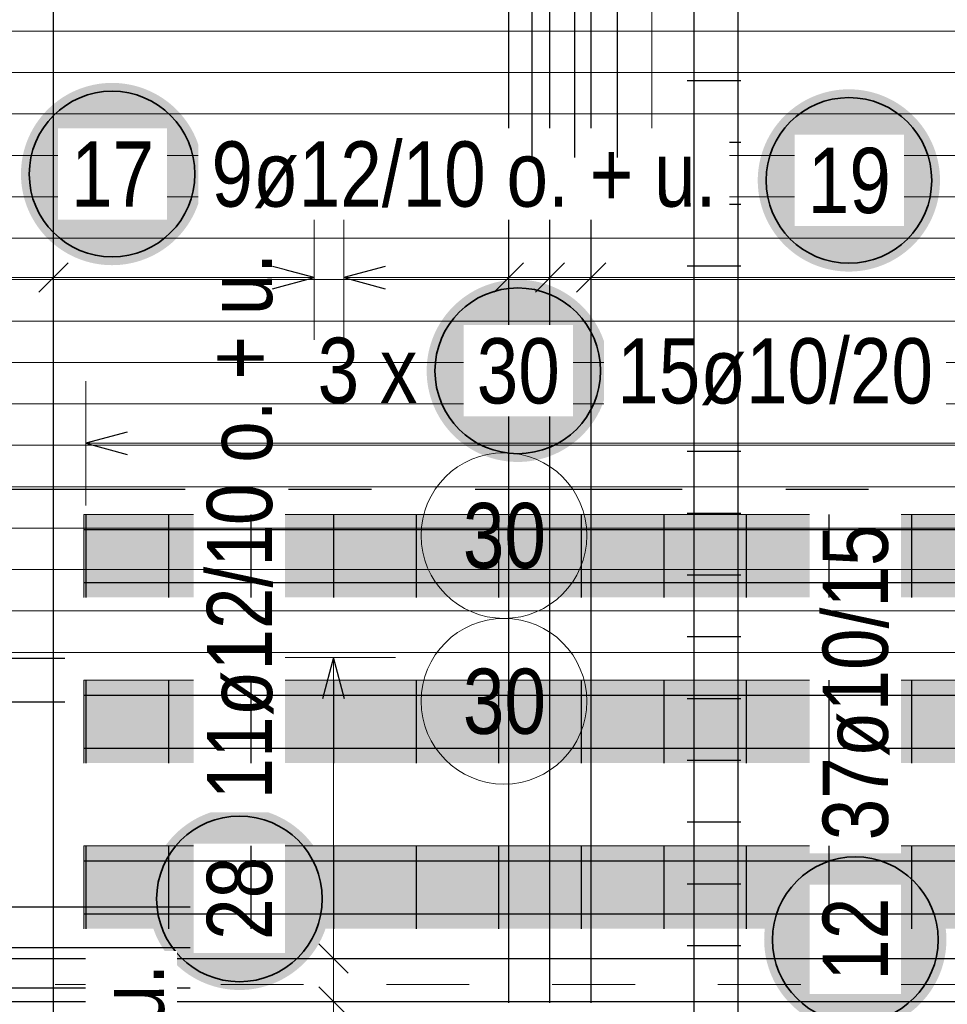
# Model space of a CAD drawing. Header units: millimetres. Extents: x -1.9 to 32.6, y 0 to 21.
# Tile 49 of 59: x 19.8 to 20.9, y 12.5 to 13.7. Entities that reach past the tile are written whole.
import ezdxf

# ---------------------------------------------------------------- set-up
doc = ezdxf.new("R2010")
doc.units = ezdxf.units.MM
doc.linetypes.add('DASHDOTX2', pattern=[2, 1, -0.5, 0, -0.5])
doc.linetypes.add('HIDDEN', pattern=[0.375, 0.25, -0.125])
doc.layers.add('Achsen', color=7, linetype='Continuous', lineweight=20)
doc.layers.add('nplo Bewehrung', color=7, linetype='Continuous', lineweight=20)
doc.styles.add('Arial Narrow', font='ARIALN.TTF')

msp = doc.modelspace()

# ---------------------------------------------------------------- hatches: boundary and pattern name
at = {"lineweight": 25, "true_color": 0xffffff}
for points in [[(20.89272, 13.517704), (20.892653, 13.521543), (20.892452, 13.525377), (20.892118, 13.529202), (20.89165, 13.533013), (20.891049, 13.536805), (20.890316, 13.540574), (20.889453, 13.544316), (20.888459, 13.548024), (20.887336, 13.551696), (20.886086, 13.555326), (20.88471, 13.558911), (20.88321, 13.562445), (20.881588, 13.565925), (20.879844, 13.569346), (20.877983, 13.572704), (20.876005, 13.575995), (20.873914, 13.579215), (20.871712, 13.58236), (20.869401, 13.585427), (20.866985, 13.588411), (20.864466, 13.591308), (20.861848, 13.594117), (20.859133, 13.596831), (20.856325, 13.59945), (20.853427, 13.601969), (20.850443, 13.604385), (20.847377, 13.606696), (20.844231, 13.608898), (20.841011, 13.610989), (20.83772, 13.612967), (20.834362, 13.614828), (20.830941, 13.616571), (20.827461, 13.618194), (20.823927, 13.619694), (20.820342, 13.62107), (20.816712, 13.62232), (20.81304, 13.623443), (20.809332, 13.624437), (20.80559, 13.6253), (20.801821, 13.626033), (20.798029, 13.626634), (20.794218, 13.627102), (20.790393, 13.627436), (20.786559, 13.627637), (20.78272, 13.627704), (20.778881, 13.627637), (20.775047, 13.627436), (20.771222, 13.627102), (20.767411, 13.626634), (20.763619, 13.626033), (20.75985, 13.6253), (20.756109, 13.624437), (20.7524, 13.623443), (20.748728, 13.62232), (20.745098, 13.62107), (20.741513, 13.619694), (20.737979, 13.618194), (20.734499, 13.616571), (20.731078, 13.614828), (20.72772, 13.612967), (20.724429, 13.610989), (20.721209, 13.608898), (20.718064, 13.606696), (20.714997, 13.604385), (20.712014, 13.601969), (20.709116, 13.59945), (20.706308, 13.596831), (20.703593, 13.594117), (20.700974, 13.591308), (20.698455, 13.588411), (20.696039, 13.585427), (20.693728, 13.58236), (20.691526, 13.579215), (20.689435, 13.575995), (20.687457, 13.572704), (20.685596, 13.569346), (20.683853, 13.565925), (20.68223, 13.562445), (20.68073, 13.558911), (20.679354, 13.555326), (20.678104, 13.551696), (20.676981, 13.548024), (20.675988, 13.544316), (20.675124, 13.540574), (20.674391, 13.536805), (20.673791, 13.533013), (20.673323, 13.529202), (20.672988, 13.525377), (20.672787, 13.521543), (20.67272, 13.517704), (20.672787, 13.513865), (20.672988, 13.510031), (20.673323, 13.506206), (20.673791, 13.502395), (20.674391, 13.498603), (20.675124, 13.494834), (20.675988, 13.491093), (20.676981, 13.487384), (20.678104, 13.483712), (20.679354, 13.480082), (20.68073, 13.476497), (20.68223, 13.472963), (20.683853, 13.469483), (20.685596, 13.466062), (20.687457, 13.462704), (20.689435, 13.459413), (20.691526, 13.456193), (20.693728, 13.453048), (20.696039, 13.449981), (20.698455, 13.446997), (20.700974, 13.4441), (20.703593, 13.441292), (20.706308, 13.438577), (20.709116, 13.435958), (20.712014, 13.433439), (20.714997, 13.431023), (20.718064, 13.428712), (20.721209, 13.42651), (20.724429, 13.424419), (20.72772, 13.422441), (20.731078, 13.42058), (20.734499, 13.418837), (20.737979, 13.417214), (20.741513, 13.415714), (20.745098, 13.414338), (20.748728, 13.413088), (20.7524, 13.411965), (20.756109, 13.410972), (20.75985, 13.410108), (20.763619, 13.409375), (20.767411, 13.408775), (20.771222, 13.408307), (20.775047, 13.407972), (20.778881, 13.407771), (20.78272, 13.407704), (20.786559, 13.407771), (20.790393, 13.407972), (20.794218, 13.408307), (20.798029, 13.408775), (20.801821, 13.409375), (20.80559, 13.410108), (20.809332, 13.410972), (20.81304, 13.411965), (20.816712, 13.413088), (20.820342, 13.414338), (20.823927, 13.415714), (20.827461, 13.417214), (20.830941, 13.418837), (20.834362, 13.42058), (20.83772, 13.422441), (20.841011, 13.424419), (20.844231, 13.42651), (20.847377, 13.428712), (20.850443, 13.431023), (20.853427, 13.433439), (20.856325, 13.435958), (20.859133, 13.438577), (20.861848, 13.441292), (20.864466, 13.4441), (20.866985, 13.446997), (20.869401, 13.449981), (20.871712, 13.453048), (20.873914, 13.456193), (20.876005, 13.459413), (20.877983, 13.462704), (20.879844, 13.466062), (20.881588, 13.469483), (20.88321, 13.472963), (20.88471, 13.476497), (20.886086, 13.480082), (20.887336, 13.483712), (20.888459, 13.487384), (20.889453, 13.491093), (20.890316, 13.494834), (20.891049, 13.498603), (20.89165, 13.502395), (20.892118, 13.506206), (20.892452, 13.510031)], [(20.493053, 13.287916), (20.492986, 13.291755), (20.492785, 13.295589), (20.492451, 13.299414), (20.491983, 13.303225), (20.491382, 13.307017), (20.490649, 13.310786), (20.489786, 13.314527), (20.488792, 13.318236), (20.487669, 13.321908), (20.486419, 13.325538), (20.485043, 13.329123), (20.483543, 13.332657), (20.481921, 13.336137), (20.480177, 13.339558), (20.478316, 13.342916), (20.476339, 13.346207), (20.474247, 13.349427), (20.472045, 13.352572), (20.469734, 13.355639), (20.467318, 13.358623), (20.464799, 13.36152), (20.462181, 13.364328), (20.459466, 13.367043), (20.456658, 13.369662), (20.45376, 13.372181), (20.450776, 13.374597), (20.44771, 13.376908), (20.444564, 13.37911), (20.441344, 13.381201), (20.438053, 13.383179), (20.434695, 13.38504), (20.431274, 13.386783), (20.427794, 13.388406), (20.42426, 13.389906), (20.420675, 13.391282), (20.417045, 13.392532), (20.413373, 13.393655), (20.409665, 13.394649), (20.405924, 13.395512), (20.402155, 13.396245), (20.398362, 13.396845), (20.394551, 13.397313), (20.390726, 13.397648), (20.386892, 13.397849), (20.383053, 13.397916), (20.379214, 13.397849), (20.37538, 13.397648), (20.371555, 13.397313), (20.367744, 13.396845), (20.363952, 13.396245), (20.360183, 13.395512), (20.356442, 13.394649), (20.352733, 13.393655), (20.349061, 13.392532), (20.345431, 13.391282), (20.341847, 13.389906), (20.338312, 13.388406), (20.334832, 13.386783), (20.331411, 13.38504), (20.328053, 13.383179), (20.324762, 13.381201), (20.321542, 13.37911), (20.318397, 13.376908), (20.31533, 13.374597), (20.312347, 13.372181), (20.309449, 13.369662), (20.306641, 13.367043), (20.303926, 13.364328), (20.301307, 13.36152), (20.298788, 13.358623), (20.296372, 13.355639), (20.294061, 13.352572), (20.291859, 13.349427), (20.289768, 13.346207), (20.28779, 13.342916), (20.285929, 13.339558), (20.284186, 13.336137), (20.282563, 13.332657), (20.281063, 13.329123), (20.279687, 13.325538), (20.278437, 13.321908), (20.277314, 13.318236), (20.276321, 13.314527), (20.275457, 13.310786), (20.274724, 13.307017), (20.274124, 13.303225), (20.273656, 13.299414), (20.273321, 13.295589), (20.27312, 13.291755), (20.273053, 13.287916), (20.27312, 13.284077), (20.273321, 13.280243), (20.273656, 13.276418), (20.274124, 13.272607), (20.274724, 13.268815), (20.275457, 13.265046), (20.276321, 13.261305), (20.277314, 13.257596), (20.278437, 13.253924), (20.279687, 13.250294), (20.281063, 13.246709), (20.282563, 13.243175), (20.284186, 13.239695), (20.285929, 13.236274), (20.28779, 13.232916), (20.289768, 13.229625), (20.291859, 13.226405), (20.294061, 13.22326), (20.296372, 13.220193), (20.298788, 13.217209), (20.301307, 13.214312), (20.303926, 13.211504), (20.306641, 13.208789), (20.309449, 13.20617), (20.312347, 13.203651), (20.31533, 13.201235), (20.318397, 13.198924), (20.321542, 13.196722), (20.324762, 13.194631), (20.328053, 13.192653), (20.331411, 13.190792), (20.334832, 13.189049), (20.338312, 13.187426), (20.341847, 13.185926), (20.345431, 13.18455), (20.349061, 13.1833), (20.352733, 13.182177), (20.356442, 13.181183), (20.360183, 13.18032), (20.363952, 13.179587), (20.367744, 13.178987), (20.371555, 13.178519), (20.37538, 13.178184), (20.379214, 13.177983), (20.383053, 13.177916), (20.386892, 13.177983), (20.390726, 13.178184), (20.394551, 13.178519), (20.398362, 13.178987), (20.402155, 13.179587), (20.405924, 13.18032), (20.409665, 13.181183), (20.413373, 13.182177), (20.417045, 13.1833), (20.420675, 13.18455), (20.42426, 13.185926), (20.427794, 13.187426), (20.431274, 13.189049), (20.434695, 13.190792), (20.438053, 13.192653), (20.441344, 13.194631), (20.444564, 13.196722), (20.44771, 13.198924), (20.450776, 13.201235), (20.45376, 13.203651), (20.456658, 13.20617), (20.459466, 13.208789), (20.462181, 13.211504), (20.464799, 13.214312), (20.467318, 13.217209), (20.469734, 13.220193), (20.472045, 13.22326), (20.474247, 13.226405), (20.476339, 13.229625), (20.478316, 13.232916), (20.480177, 13.236274), (20.481921, 13.239695), (20.483543, 13.243175), (20.485043, 13.246709), (20.486419, 13.250294), (20.487669, 13.253924), (20.488792, 13.257596), (20.489786, 13.261305), (20.490649, 13.265046), (20.491382, 13.268815), (20.491983, 13.272607), (20.492451, 13.276418), (20.492785, 13.280243)], [(20.157052, 12.650598), (20.156985, 12.654437), (20.156784, 12.658271), (20.156449, 12.662096), (20.155981, 12.665907), (20.155381, 12.669699), (20.154648, 12.673468), (20.153784, 12.677209), (20.152791, 12.680918), (20.151668, 12.68459), (20.150418, 12.68822), (20.149042, 12.691804), (20.147542, 12.695339), (20.145919, 12.698819), (20.144176, 12.70224), (20.142315, 12.705598), (20.140337, 12.708889), (20.138246, 12.712109), (20.136044, 12.715254), (20.133733, 12.71832), (20.131317, 12.721304), (20.128798, 12.724202), (20.126179, 12.72701), (20.123464, 12.729725), (20.120656, 12.732344), (20.117758, 12.734863), (20.114774, 12.737279), (20.111708, 12.73959), (20.108563, 12.741792), (20.105343, 12.743883), (20.102052, 12.745861), (20.098694, 12.747722), (20.095273, 12.749465), (20.091793, 12.751088), (20.088258, 12.752588), (20.084674, 12.753964), (20.081044, 12.755214), (20.077372, 12.756336), (20.073663, 12.75733), (20.069922, 12.758194), (20.066153, 12.758927), (20.062361, 12.759527), (20.05855, 12.759995), (20.054725, 12.76033), (20.050891, 12.760531), (20.047052, 12.760598), (20.043213, 12.760531), (20.039379, 12.76033), (20.035554, 12.759995), (20.031743, 12.759527), (20.02795, 12.758927), (20.024181, 12.758194), (20.02044, 12.75733), (20.016732, 12.756336), (20.01306, 12.755214), (20.00943, 12.753964), (20.005845, 12.752588), (20.002311, 12.751088), (19.998831, 12.749465), (19.99541, 12.747722), (19.992052, 12.745861), (19.988761, 12.743883), (19.985541, 12.741792), (19.982395, 12.73959), (19.979329, 12.737279), (19.976345, 12.734863), (19.973447, 12.732344), (19.970639, 12.729725), (19.967924, 12.72701), (19.965306, 12.724202), (19.962787, 12.721304), (19.960371, 12.71832), (19.95806, 12.715254), (19.955858, 12.712109), (19.953766, 12.708889), (19.951789, 12.705598), (19.949927, 12.70224), (19.948184, 12.698819), (19.946562, 12.695339), (19.945062, 12.691804), (19.943686, 12.68822), (19.942436, 12.68459), (19.941313, 12.680918), (19.940319, 12.677209), (19.939455, 12.673468), (19.938723, 12.669699), (19.938122, 12.665907), (19.937654, 12.662096), (19.93732, 12.658271), (19.937119, 12.654437), (19.937052, 12.650598), (19.937119, 12.646759), (19.93732, 12.642925), (19.937654, 12.6391), (19.938122, 12.635289), (19.938723, 12.631496), (19.939455, 12.627727), (19.940319, 12.623986), (19.941313, 12.620278), (19.942436, 12.616606), (19.943686, 12.612975), (19.945062, 12.609391), (19.946562, 12.605857), (19.948184, 12.602377), (19.949927, 12.598956), (19.951789, 12.595598), (19.953766, 12.592307), (19.955858, 12.589086), (19.95806, 12.585941), (19.960371, 12.582875), (19.962787, 12.579891), (19.965306, 12.576993), (19.967924, 12.574185), (19.970639, 12.57147), (19.973447, 12.568852), (19.976345, 12.566333), (19.979329, 12.563917), (19.982395, 12.561606), (19.985541, 12.559404), (19.988761, 12.557312), (19.992052, 12.555335), (19.99541, 12.553473), (19.998831, 12.55173), (20.002311, 12.550108), (20.005845, 12.548607), (20.00943, 12.547232), (20.01306, 12.545981), (20.016732, 12.544859), (20.02044, 12.543865), (20.024181, 12.543001), (20.02795, 12.542269), (20.031743, 12.541668), (20.035554, 12.5412), (20.039379, 12.540866), (20.043213, 12.540665), (20.047052, 12.540598), (20.050891, 12.540665), (20.054725, 12.540866), (20.05855, 12.5412), (20.062361, 12.541668), (20.066153, 12.542269), (20.069922, 12.543001), (20.073663, 12.543865), (20.077372, 12.544859), (20.081044, 12.545981), (20.084674, 12.547232), (20.088258, 12.548607), (20.091793, 12.550108), (20.095273, 12.55173), (20.098694, 12.553473), (20.102052, 12.555335), (20.105343, 12.557312), (20.108563, 12.559404), (20.111708, 12.561606), (20.114774, 12.563917), (20.117758, 12.566333), (20.120656, 12.568852), (20.123464, 12.57147), (20.126179, 12.574185), (20.128798, 12.576993), (20.131317, 12.579891), (20.133733, 12.582875), (20.136044, 12.585941), (20.138246, 12.589086), (20.140337, 12.592307), (20.142315, 12.595598), (20.144176, 12.598956), (20.145919, 12.602377), (20.147542, 12.605857), (20.149042, 12.609391), (20.150418, 12.612975), (20.151668, 12.616606), (20.152791, 12.620278), (20.153784, 12.623986), (20.154648, 12.627727), (20.155381, 12.631496), (20.155981, 12.635289), (20.156449, 12.6391), (20.156784, 12.642925)]]:
    msp.add_hatch(color=7, dxfattribs=at).paths.add_polyline_path(points)
at = {"lineweight": 25, "true_color": 0x7dff7d}
for points in [[(21.259176, 13.114462), (21.259176, 13.014462), (19.859176, 13.014462), (19.859176, 13.114462)], [(21.259176, 12.914462), (21.259176, 12.814462), (19.859176, 12.814462), (19.859176, 12.914462)], [(21.259176, 12.714462), (21.259176, 12.614462), (19.859176, 12.614462), (19.859176, 12.714462)]]:
    msp.add_hatch(color=91, dxfattribs=at).paths.add_polyline_path(points)
at = {"layer": 'Achsen', "lineweight": 25, "true_color": 0xffffff}
msp.add_hatch(color=7, dxfattribs=at).paths.add_polyline_path([(20.900441, 12.601263), (20.900374, 12.605101), (20.900173, 12.608936), (20.899838, 12.612761), (20.89937, 12.616572), (20.89877, 12.620364), (20.898037, 12.624133), (20.897173, 12.627874), (20.896179, 12.631583), (20.895057, 12.635254), (20.893807, 12.638885), (20.892431, 12.642469), (20.890931, 12.646004), (20.889308, 12.649483), (20.887565, 12.652904), (20.885703, 12.656263), (20.883726, 12.659554), (20.881635, 12.662774), (20.879433, 12.665919), (20.877122, 12.668985), (20.874706, 12.671969), (20.872187, 12.674867), (20.869568, 12.677675), (20.866853, 12.68039), (20.864045, 12.683008), (20.861147, 12.685527), (20.858163, 12.687944), (20.855097, 12.690254), (20.851952, 12.692457), (20.848732, 12.694548), (20.845441, 12.696525), (20.842083, 12.698387), (20.838661, 12.70013), (20.835182, 12.701753), (20.831647, 12.703253), (20.828063, 12.704629), (20.824433, 12.705879), (20.820761, 12.707001), (20.817052, 12.707995), (20.813311, 12.708859), (20.809542, 12.709591), (20.80575, 12.710192), (20.801939, 12.71066), (20.798114, 12.710995), (20.79428, 12.711196), (20.790441, 12.711263), (20.786602, 12.711196), (20.782767, 12.710995), (20.778943, 12.71066), (20.775132, 12.710192), (20.771339, 12.709591), (20.76757, 12.708859), (20.763829, 12.707995), (20.760121, 12.707001), (20.756449, 12.705879), (20.752818, 12.704629), (20.749234, 12.703253), (20.7457, 12.701753), (20.74222, 12.70013), (20.738799, 12.698387), (20.735441, 12.696525), (20.73215, 12.694548), (20.728929, 12.692457), (20.725784, 12.690254), (20.722718, 12.687944), (20.719734, 12.685527), (20.716836, 12.683008), (20.714028, 12.68039), (20.711313, 12.677675), (20.708695, 12.674867), (20.706176, 12.671969), (20.703759, 12.668985), (20.701449, 12.665919), (20.699247, 12.662774), (20.697155, 12.659554), (20.695178, 12.656263), (20.693316, 12.652904), (20.691573, 12.649483), (20.689951, 12.646004), (20.68845, 12.642469), (20.687074, 12.638885), (20.685824, 12.635254), (20.684702, 12.631583), (20.683708, 12.627874), (20.682844, 12.624133), (20.682112, 12.620364), (20.681511, 12.616572), (20.681043, 12.612761), (20.680709, 12.608936), (20.680508, 12.605101), (20.680441, 12.601263), (20.680508, 12.597424), (20.680709, 12.593589), (20.681043, 12.589764), (20.681511, 12.585953), (20.682112, 12.582161), (20.682844, 12.578392), (20.683708, 12.574651), (20.684702, 12.570942), (20.685824, 12.567271), (20.687074, 12.56364), (20.68845, 12.560056), (20.689951, 12.556521), (20.691573, 12.553042), (20.693316, 12.549621), (20.695178, 12.546263), (20.697155, 12.542971), (20.699247, 12.539751), (20.701449, 12.536606), (20.703759, 12.53354), (20.706176, 12.530556), (20.708695, 12.527658), (20.711313, 12.52485), (20.714028, 12.522135), (20.716836, 12.519517), (20.719734, 12.516998), (20.722718, 12.514581), (20.725784, 12.512271), (20.728929, 12.510068), (20.73215, 12.507977), (20.735441, 12.506), (20.738799, 12.504138), (20.74222, 12.502395), (20.7457, 12.500773), (20.749234, 12.499272), (20.752818, 12.497896), (20.756449, 12.496646), (20.760121, 12.495524), (20.763829, 12.49453), (20.76757, 12.493666), (20.771339, 12.492934), (20.775132, 12.492333), (20.778943, 12.491865), (20.782767, 12.49153), (20.786602, 12.49133), (20.790441, 12.491263), (20.79428, 12.49133), (20.798114, 12.49153), (20.801939, 12.491865), (20.80575, 12.492333), (20.809542, 12.492934), (20.813311, 12.493666), (20.817052, 12.49453), (20.820761, 12.495524), (20.824433, 12.496646), (20.828063, 12.497896), (20.831647, 12.499272), (20.835182, 12.500773), (20.838661, 12.502395), (20.842083, 12.504138), (20.845441, 12.506), (20.848732, 12.507977), (20.851952, 12.510068), (20.855097, 12.512271), (20.858163, 12.514581), (20.861147, 12.516998), (20.864045, 12.519517), (20.866853, 12.522135), (20.869568, 12.52485), (20.872187, 12.527658), (20.874706, 12.530556), (20.877122, 12.53354), (20.879433, 12.536606), (20.881635, 12.539751), (20.883726, 12.542971), (20.885703, 12.546263), (20.887565, 12.549621), (20.889308, 12.553042), (20.890931, 12.556521), (20.892431, 12.560056), (20.893807, 12.56364), (20.895057, 12.567271), (20.896179, 12.570942), (20.897173, 12.574651), (20.898037, 12.578392), (20.89877, 12.582161), (20.89937, 12.585953), (20.899838, 12.589764), (20.900173, 12.593589)])

# ---------------------------------------------------------------- linework, layer by layer
at = {"color": 9, "linetype": 'Continuous', "lineweight": 0}
for p, q in [((20.544961, 14.295046), (20.544961, 13.545046)), ((21.259176, 13.114462), (19.859176, 13.114462)), ((19.859176, 13.114462), (19.859176, 13.014462)), ((21.259176, 12.914462), (19.859176, 12.914462)), ((19.859176, 12.914462), (19.859176, 12.814462)), ((21.259176, 12.714462), (19.859176, 12.714462)), ((19.859176, 12.714462), (19.859176, 12.614462))]:
    msp.add_line(p, q, dxfattribs=at)
at = {"color": 3, "linetype": 'Continuous', "lineweight": 25, "ltscale": 2}
for p, q in [((19.822736, 11.075044), (19.822736, 14.170042)), ((20.372126, 12.525045), (20.372126, 14.141358)), ((20.421895, 12.525045), (20.421895, 14.141358)), ((20.471664, 12.525045), (20.471664, 14.141358)), ((19.840413, 13.418101), (19.805058, 13.382746)), ((20.389803, 13.418101), (20.354448, 13.382746)), ((20.439573, 13.418101), (20.404217, 13.382746)), ((20.489342, 13.418101), (20.453986, 13.382746)), ((20.223049, 13.413821), (20.173049, 13.400424)), ((20.173049, 13.400424), (20.223049, 13.387026)), ((19.911676, 13.213821), (19.861676, 13.200424)), ((19.861676, 13.200424), (19.911676, 13.187026)), ((19.861676, 13.114462), (19.861676, 13.014462)), ((19.961319, 13.114462), (19.961319, 13.014462)), ((20.160605, 13.114462), (20.160605, 13.014462)), ((20.260247, 13.114462), (20.260247, 13.014462)), ((20.35989, 13.114462), (20.35989, 13.014462)), ((20.459533, 13.114462), (20.459533, 13.014462)), ((20.559176, 13.114462), (20.559176, 13.014462)), ((20.658819, 13.114462), (20.658819, 13.014462)), ((20.858104, 13.114462), (20.858104, 13.014462)), ((20.16052, 12.942045), (20.147122, 12.892045)), ((20.173917, 12.892045), (20.16052, 12.942045)), ((19.861676, 12.914462), (19.861676, 12.814462)), ((19.961319, 12.914462), (19.961319, 12.814462)), ((20.160605, 12.914462), (20.160605, 12.814462)), ((20.260247, 12.914462), (20.260247, 12.814462)), ((20.35989, 12.914462), (20.35989, 12.814462)), ((20.459533, 12.914462), (20.459533, 12.814462)), ((20.559176, 12.914462), (20.559176, 12.814462)), ((20.658819, 12.914462), (20.658819, 12.814462)), ((20.858104, 12.914462), (20.858104, 12.814462)), ((19.861676, 12.714462), (19.861676, 12.614462)), ((20.160605, 12.714462), (20.160605, 12.614462)), ((20.260247, 12.714462), (20.260247, 12.614462)), ((20.35989, 12.714462), (20.35989, 12.614462)), ((20.459533, 12.714462), (20.459533, 12.614462)), ((20.559176, 12.714462), (20.559176, 12.614462)), ((20.658819, 12.714462), (20.658819, 12.614462)), ((20.858104, 12.714462), (20.858104, 12.614462)), ((20.178197, 12.561068), (20.142842, 12.596423)), ((20.178197, 12.509168), (20.142842, 12.544523)), ((19.724961, 12.526846), (21.465049, 12.526846))]:
    msp.add_line(p, q, dxfattribs=at)
at = {"color": 5, "linetype": 'Continuous', "lineweight": 18, "ltscale": 2}
for p, q in [((19.822736, 13.475424), (19.822736, 13.325424)), ((20.137049, 13.325424), (20.137049, 13.475424)), ((20.173049, 13.475424), (20.173049, 13.325424)), ((20.372126, 13.475424), (20.372126, 13.325424)), ((20.421895, 13.475424), (20.421895, 13.325424)), ((20.471664, 13.475424), (20.471664, 13.325424)), ((20.173049, 13.400424), (21.467048, 13.400424)), ((19.861676, 13.275424), (19.861676, 13.125424)), ((20.23552, 12.942045), (20.08552, 12.942045)), ((20.16052, 12.942045), (20.16052, 12.423046)), ((20.23552, 12.578746), (20.08552, 12.578746)), ((20.23552, 12.526846), (20.08552, 12.526846))]:
    msp.add_line(p, q, dxfattribs=at)
at = {"color": 9, "linetype": 'HIDDEN', "lineweight": 0, "ltscale": 0.25}
msp.add_line((14.424525, 12.547357), (22.839617, 12.547357), dxfattribs=at)
at = {"color": 2, "linetype": 'Continuous', "lineweight": 35, "ltscale": 2}
for centre in [(19.893302, 13.525424), (20.78272, 13.517704), (20.383053, 13.287916), (20.047052, 12.650598)]:
    msp.add_circle(centre, 0.1, dxfattribs=at)
at = {"color": 9, "linetype": 'Continuous', "lineweight": 0, "ltscale": 2}
for centre in [(20.366371, 13.089093), (20.366371, 12.889093)]:
    msp.add_circle(centre, 0.1, dxfattribs=at)
at = {"layer": 'Achsen', "color": 3, "linetype": 'Continuous', "lineweight": 25, "ltscale": 2}
for p, q in [((20.587461, 13.638379), (20.652461, 13.638379)), ((20.587461, 13.563796), (20.652461, 13.563796)), ((20.587461, 13.489213), (20.652461, 13.489213)), ((20.587461, 13.414629), (20.652461, 13.414629)), ((20.587461, 13.340046), (20.652461, 13.340046)), ((20.587461, 13.265462), (20.652461, 13.265462)), ((20.587461, 13.190879), (20.652461, 13.190879)), ((20.587461, 13.116296), (20.652461, 13.116296)), ((20.587461, 13.041712), (20.652461, 13.041712)), ((20.587461, 12.967129), (20.652461, 12.967129)), ((16.836461, 12.941177), (19.836461, 12.941177)), ((16.836461, 12.88824), (19.836461, 12.88824)), ((20.587461, 12.892545), (20.652461, 12.892545)), ((20.587461, 12.817962), (20.652461, 12.817962)), ((20.587461, 12.743379), (20.652461, 12.743379)), ((20.587461, 12.668795), (20.652461, 12.668795)), ((19.637385, 12.641044), (19.987385, 12.641044)), ((19.637385, 12.592044), (19.987385, 12.592044)), ((20.587461, 12.594212), (20.652461, 12.594212)), ((19.637385, 12.543044), (19.987385, 12.543044))]:
    msp.add_line(p, q, dxfattribs=at)
at = {"layer": 'Achsen', "color": 3, "linetype": 'DASHDOTX2', "lineweight": 25, "ltscale": 0.25}
msp.add_line((14.331419, 13.145042), (25.285818, 13.145042), dxfattribs=at)
at = {"layer": 'Achsen', "color": 2, "linetype": 'Continuous', "lineweight": 35, "ltscale": 2}
msp.add_circle((20.790441, 12.601263), 0.1, dxfattribs=at)
at = {"layer": 'nplo Bewehrung', "color": 9, "linetype": 'Continuous', "lineweight": 0, "ltscale": 2}
for p, q in [((15.070661, 13.697918), (21.570049, 13.697918)), ((15.070661, 13.647926), (21.570049, 13.647926)), ((15.070661, 13.597934), (21.570049, 13.597934))]:
    msp.add_line(p, q, dxfattribs=at)

# ---------------------------------------------------------------- texts
at = {"color": 2, "lineweight": 35, "style": 'Arial Narrow'}
msp.add_text('3 x', height=0.07875, dxfattribs=at).set_placement((20.141417, 13.249164))
at = {"color": 9, "lineweight": 0, "char_height": 0.07875, "attachment_point": 1, "line_spacing_factor": 0.9, "style": 'Arial Narrow'}
for insert in [(20.316758, 13.128468), (20.316758, 12.928468)]:
    msp.add_mtext('30', dxfattribs=dict(at, insert=insert))

# ---------------------------------------------------------------- next in the draw order: texts
at = {"color": 2, "lineweight": 35, "char_height": 0.07875, "attachment_point": 1, "rotation": 90, "line_spacing_factor": 0.9, "style": 'Arial Narrow', "bg_fill": 3, "box_fill_scale": 1.2, "bg_fill_color": 256, "bg_fill_true_color": 13158600, "bg_fill_transparency": 0}
for s, insert in [('11ø12/10 o. + u.', (20.007677, 12.770598)), ('28', (20.007677, 12.600985))]:
    msp.add_mtext(s, dxfattribs=dict(at, insert=insert))
at = {"layer": 'Achsen', "color": 2, "lineweight": 35, "char_height": 0.07875, "attachment_point": 1, "rotation": 90, "line_spacing_factor": 0.9, "style": 'Arial Narrow', "bg_fill": 3, "box_fill_scale": 1.2, "bg_fill_color": 256, "bg_fill_true_color": 13158600, "bg_fill_transparency": 0}
for s, insert in [('37ø10/15', (20.751066, 12.721263)), ('12', (20.751066, 12.55165))]:
    msp.add_mtext(s, dxfattribs=dict(at, insert=insert))

# ---------------------------------------------------------------- next in the draw order: hatches: boundary and pattern name
at = {"lineweight": 25, "true_color": 0xffffff}
msp.add_hatch(color=7, dxfattribs=at).paths.add_polyline_path([(20.003302, 13.525424), (20.003235, 13.529262), (20.003035, 13.533097), (20.0027, 13.536922), (20.002232, 13.540733), (20.001631, 13.544525), (20.000899, 13.548294), (20.000035, 13.552035), (19.999041, 13.555744), (19.997919, 13.559415), (19.996669, 13.563046), (19.995293, 13.56663), (19.993792, 13.570165), (19.99217, 13.573644), (19.990427, 13.577065), (19.988565, 13.580424), (19.986588, 13.583715), (19.984497, 13.586935), (19.982294, 13.59008), (19.979984, 13.593146), (19.977567, 13.59613), (19.975048, 13.599028), (19.97243, 13.601836), (19.969715, 13.604551), (19.966907, 13.607169), (19.964009, 13.609688), (19.961025, 13.612105), (19.957959, 13.614415), (19.954814, 13.616618), (19.951594, 13.618709), (19.948302, 13.620686), (19.944944, 13.622548), (19.941523, 13.624291), (19.938044, 13.625914), (19.934509, 13.627414), (19.930925, 13.62879), (19.927294, 13.63004), (19.923623, 13.631162), (19.919914, 13.632156), (19.916173, 13.63302), (19.912404, 13.633752), (19.908612, 13.634353), (19.904801, 13.634821), (19.900976, 13.635156), (19.897141, 13.635357), (19.893302, 13.635424), (19.889464, 13.635357), (19.885629, 13.635156), (19.881804, 13.634821), (19.877993, 13.634353), (19.874201, 13.633752), (19.870432, 13.63302), (19.866691, 13.632156), (19.862982, 13.631162), (19.859311, 13.63004), (19.85568, 13.62879), (19.852096, 13.627414), (19.848561, 13.625914), (19.845082, 13.624291), (19.841661, 13.622548), (19.838302, 13.620686), (19.835011, 13.618709), (19.831791, 13.616618), (19.828646, 13.614415), (19.82558, 13.612105), (19.822596, 13.609688), (19.819698, 13.607169), (19.81689, 13.604551), (19.814175, 13.601836), (19.811557, 13.599028), (19.809038, 13.59613), (19.806621, 13.593146), (19.804311, 13.59008), (19.802108, 13.586935), (19.800017, 13.583715), (19.79804, 13.580424), (19.796178, 13.577065), (19.794435, 13.573644), (19.792812, 13.570165), (19.791312, 13.56663), (19.789936, 13.563046), (19.788686, 13.559415), (19.787564, 13.555744), (19.78657, 13.552035), (19.785706, 13.548294), (19.784974, 13.544525), (19.784373, 13.540733), (19.783905, 13.536922), (19.78357, 13.533097), (19.783369, 13.529262), (19.783302, 13.525424), (19.783369, 13.521585), (19.78357, 13.51775), (19.783905, 13.513925), (19.784373, 13.510114), (19.784974, 13.506322), (19.785706, 13.502553), (19.78657, 13.498812), (19.787564, 13.495103), (19.788686, 13.491432), (19.789936, 13.487801), (19.791312, 13.484217), (19.792812, 13.480682), (19.794435, 13.477203), (19.796178, 13.473782), (19.79804, 13.470424), (19.800017, 13.467132), (19.802108, 13.463912), (19.804311, 13.460767), (19.806621, 13.457701), (19.809038, 13.454717), (19.811557, 13.451819), (19.814175, 13.449011), (19.81689, 13.446296), (19.819698, 13.443678), (19.822596, 13.441159), (19.82558, 13.438742), (19.828646, 13.436432), (19.831791, 13.434229), (19.835011, 13.432138), (19.838302, 13.430161), (19.841661, 13.428299), (19.845082, 13.426556), (19.848561, 13.424934), (19.852096, 13.423433), (19.85568, 13.422057), (19.859311, 13.420807), (19.862982, 13.419685), (19.866691, 13.418691), (19.870432, 13.417827), (19.874201, 13.417095), (19.877993, 13.416494), (19.881804, 13.416026), (19.885629, 13.415691), (19.889464, 13.415491), (19.893302, 13.415424), (19.897141, 13.415491), (19.900976, 13.415691), (19.904801, 13.416026), (19.908612, 13.416494), (19.912404, 13.417095), (19.916173, 13.417827), (19.919914, 13.418691), (19.923623, 13.419685), (19.927294, 13.420807), (19.930925, 13.422057), (19.934509, 13.423433), (19.938044, 13.424934), (19.941523, 13.426556), (19.944944, 13.428299), (19.948302, 13.430161), (19.951594, 13.432138), (19.954814, 13.434229), (19.957959, 13.436432), (19.961025, 13.438742), (19.964009, 13.441159), (19.966907, 13.443678), (19.969715, 13.446296), (19.97243, 13.449011), (19.975048, 13.451819), (19.977567, 13.454717), (19.979984, 13.457701), (19.982294, 13.460767), (19.984497, 13.463912), (19.986588, 13.467132), (19.988565, 13.470424), (19.990427, 13.473782), (19.99217, 13.477203), (19.993792, 13.480682), (19.995293, 13.484217), (19.996669, 13.487801), (19.997919, 13.491432), (19.999041, 13.495103), (20.000035, 13.498812), (20.000899, 13.502553), (20.001631, 13.506322), (20.002232, 13.510114), (20.0027, 13.513925), (20.003035, 13.51775)])

# ---------------------------------------------------------------- next in the draw order: linework, layer by layer
at = {"color": 3, "linetype": 'Continuous', "lineweight": 25, "ltscale": 2}
for p, q in [((20.137049, 13.400424), (20.087049, 13.413821)), ((20.087049, 13.387026), (20.137049, 13.400424)), ((20.060962, 13.114462), (20.060962, 13.014462)), ((20.758461, 13.114462), (20.758461, 13.014462)), ((19.859176, 13.096462), (21.259176, 13.096462)), ((19.859176, 13.032462), (21.259176, 13.032462)), ((20.060962, 12.914462), (20.060962, 12.814462)), ((20.758461, 12.914462), (20.758461, 12.814462)), ((19.859176, 12.896462), (21.259176, 12.896462)), ((19.859176, 12.832462), (21.259176, 12.832462)), ((20.060962, 12.714462), (20.060962, 12.614462)), ((20.758461, 12.714462), (20.758461, 12.614462)), ((19.724961, 12.578746), (21.465049, 12.578746))]:
    msp.add_line(p, q, dxfattribs=at)
at = {"color": 5, "linetype": 'Continuous', "lineweight": 18, "ltscale": 2}
for p, q in [((19.717965, 13.400424), (20.137049, 13.400424)), ((21.256676, 13.200424), (19.861676, 13.200424))]:
    msp.add_line(p, q, dxfattribs=at)
at = {"layer": 'nplo Bewehrung', "color": 9, "linetype": 'Continuous', "lineweight": 0, "ltscale": 2}
for p, q in [((15.070661, 13.547943), (21.570049, 13.547943)), ((15.070661, 13.497951), (21.570049, 13.497951)), ((15.070661, 13.44796), (21.570049, 13.44796)), ((15.070661, 13.397968), (21.570049, 13.397968)), ((15.070661, 13.347976), (21.570049, 13.347976)), ((15.070661, 13.297985), (21.570049, 13.297985)), ((15.070661, 13.247993), (21.570049, 13.247993)), ((15.070661, 13.198002), (21.570049, 13.198002)), ((15.070661, 13.14801), (21.570049, 13.14801)), ((15.070661, 13.098018), (21.570049, 13.098018)), ((15.070661, 13.048027), (21.570049, 13.048027)), ((15.070661, 12.998035), (21.570049, 12.998035)), ((15.070661, 12.948044), (21.570049, 12.948044))]:
    msp.add_line(p, q, dxfattribs=at)

# ---------------------------------------------------------------- next in the draw order: texts
at = {"color": 2, "lineweight": 35, "char_height": 0.07875, "attachment_point": 1, "line_spacing_factor": 0.9, "style": 'Arial Narrow', "bg_fill": 3, "box_fill_scale": 1.2, "bg_fill_color": 256, "bg_fill_true_color": 13158600, "bg_fill_transparency": 0}
for s, insert in [('17', (19.84369, 13.564799)), ('9ø12/10 o. + u.', (20.013302, 13.564799)), ('19', (20.733108, 13.557079)), ('15ø10/20', (20.503053, 13.327291)), ('30', (20.333441, 13.327291))]:
    msp.add_mtext(s, dxfattribs=dict(at, insert=insert))
at = {"color": 2, "lineweight": 35, "insert": (19.87718, 11.987695), "char_height": 0.07875, "attachment_point": 1, "rotation": 90.000013, "line_spacing_factor": 0.9, "style": 'Arial Narrow', "bg_fill": 3, "box_fill_scale": 1.2, "bg_fill_color": 256, "bg_fill_true_color": 13158600, "bg_fill_transparency": 0}
msp.add_mtext('13ø12/10o.+u.', dxfattribs=at)

# ---------------------------------------------------------------- next in the draw order: linework, layer by layer
at = {"color": 3, "linetype": 'Continuous', "lineweight": 25, "ltscale": 2}
for p, q in [((20.400188, 14.295472), (20.400188, 13.545472)), ((20.451616, 14.295472), (20.451616, 13.545472)), ((20.503045, 14.295472), (20.503045, 13.545472)), ((19.961319, 12.714462), (19.961319, 12.614462)), ((19.859176, 12.696462), (21.259176, 12.696462)), ((19.859176, 12.632462), (21.259176, 12.632462))]:
    msp.add_line(p, q, dxfattribs=at)
at = {"layer": 'Achsen', "color": 3, "linetype": 'Continuous', "lineweight": 25, "ltscale": 2}
for p, q in [((20.59592, 11.084974), (20.59592, 14.084974)), ((20.648858, 11.084974), (20.648858, 14.084974))]:
    msp.add_line(p, q, dxfattribs=at)

doc.saveas('drawing.dxf')
